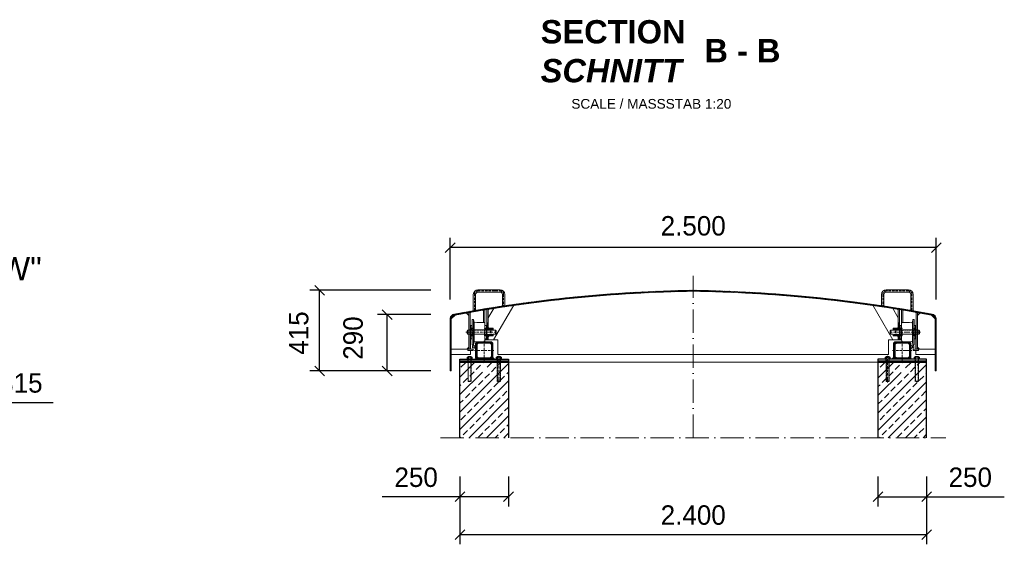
# Model space of a CAD drawing. Header units: millimetres. Extents: x -61498 to 746175, y -1322 to 24596.
# Tile 37 of 37: x 32504 to 37568, y 19890 to 22589. Entities that reach past the tile are written whole.
import ezdxf

# ---------------------------------------------------------------- set-up
doc = ezdxf.new("R2010")
doc.units = ezdxf.units.MM
doc.linetypes.add('ACAD_ISO10W100', pattern=[18, 12, -3, 0, -3])
doc.linetypes.add('JIS_02_1.0', pattern=[2, 1, -1])
doc.layers.add('Bemaßung', color=7, linetype='Continuous', lineweight=9)
doc.layers.add('Beschriftung', color=7, linetype='Continuous', lineweight=9)
doc.styles.add('LBB3.5M1000', font='isocp.shx', dxfattribs={"height": 3.5})
doc.dimstyles.new('DIN', dxfattribs={"dimtxt": 2.5, "dimasz": 2.5, "dimexe": 1.25, "dimexo": 0.625, "dimtad": 1, "dimtih": 1, "dimdec": 4, "dimdsep": 46, "dimlunit": 6, "dimtxsty": 'Standard', "dimcen": 2.5, "dimadec": 0, "dimazin": 0, "dimtfac": 1, "dimtdec": 4, "dimtmove": 0, "dimatfit": 3, "dimfxl": 0, "dimtvp": 1, "dimtolj": 1, "dimtzin": 0, "dimarcsym": 0})
pattern_1 = [(45, (-111786.9595, 57776.5488), (-2.24506403, 2.24506403), [])]
pattern_2 = [(45, (-122505.4404, 60157.364), (-2.24506403, 2.24506403), [])]
pattern_3 = [(45, (-111761.9595, 57776.5488), (-2.24506403, 2.24506403), [])]
pattern_4 = [(135, (-111761.9595, 57776.5488), (-2.24506403, -2.24506403), [])]
pattern_5 = [(45, (-111761.96, 57776.55), (-44.90128, 44.90128), []), (45, (-111717.06, 57776.55), (-44.90128, 44.90128), [31.75, -15.875])]

# ---------------------------------------------------------------- blocks, each defined once
blk = doc.blocks.new('_Oblique')
at = {"color": 0, "linetype": 'ByBlock', "lineweight": -2}
blk.add_line((-0.5, -0.5), (0.5, 0.5), dxfattribs=at)
blk = doc.blocks.new('*D170')
at = {"layer": 'Bemaßung', "color": 0, "lineweight": -2, "transparency": 16777216}
for p, q in [((32284.9, 20816.8), (32284.9, 20569.4)), ((31969.9, 20696.8), (31969.9, 20569.4)), ((31969.9, 20619.4), (32284.9, 20619.4)), ((32284.9, 20619.4), (32676.6, 20619.4))]:
    blk.add_line(p, q, dxfattribs=at)
at = {"layer": 'DEFPOINTS', "color": 0, "transparency": 16777216}
for p in [(32284.9, 20841.8), (31969.9, 20721.8), (31969.9, 20619.4)]:
    blk.add_point(p, dxfattribs=at)
at = {"layer": 'Bemaßung', "color": 0, "lineweight": -2, "transparency": 16777216, "xscale": 50, "yscale": 50, "zscale": 50, "rotation": 180}
blk.add_blockref('_Oblique', (31969.9, 20619.4), dxfattribs=at)
at = {"layer": 'Bemaßung', "color": 0, "lineweight": -2, "transparency": 16777216, "xscale": 50, "yscale": 50, "zscale": 50}
blk.add_blockref('_Oblique', (32284.9, 20619.4), dxfattribs=at)
at = {"layer": 'Bemaßung', "color": 0, "transparency": 16777216, "insert": (32509.9, 20719.4), "char_height": 100, "attachment_point": 5}
blk.add_mtext('\\A1;315', dxfattribs=at)
blk = doc.blocks.new('*D237')
at = {"layer": 'Bemaßung', "color": 0, "lineweight": -2, "transparency": 16777216}
for p, q in [((34767.9, 20237.8), (34767.9, 20084.1)), ((35017.9, 20237.8), (35017.9, 20084.1)), ((34767.9, 20134.1), (34367.9, 20134.1)), ((35017.9, 20134.1), (34767.9, 20134.1))]:
    blk.add_line(p, q, dxfattribs=at)
at = {"layer": 'DEFPOINTS', "color": 0, "transparency": 16777216}
for p in [(34767.9, 20437.8), (35017.9, 20437.8), (35017.9, 20134.1)]:
    blk.add_point(p, dxfattribs=at)
at = {"layer": 'Bemaßung', "color": 0, "lineweight": -2, "transparency": 16777216, "xscale": 50, "yscale": 50, "zscale": 50, "rotation": 180}
blk.add_blockref('_Oblique', (34767.9, 20134.1), dxfattribs=at)
at = {"layer": 'Bemaßung', "color": 0, "lineweight": -2, "transparency": 16777216, "xscale": 50, "yscale": 50, "zscale": 50}
blk.add_blockref('_Oblique', (35017.9, 20134.1), dxfattribs=at)
at = {"layer": 'Bemaßung', "color": 0, "transparency": 16777216, "insert": (34542.9, 20234.1), "char_height": 100, "attachment_point": 5}
blk.add_mtext('\\A1;250', dxfattribs=at)
blk = doc.blocks.new('*D238')
at = {"layer": 'Bemaßung', "color": 0, "lineweight": -2, "transparency": 16777216}
for p, q in [((36917.9, 20237.8), (36917.9, 20084.1)), ((37167.9, 20237.8), (37167.9, 20084.1)), ((36917.9, 20134.1), (37167.9, 20134.1)), ((37167.9, 20134.1), (37567.9, 20134.1))]:
    blk.add_line(p, q, dxfattribs=at)
at = {"layer": 'DEFPOINTS', "color": 0, "transparency": 16777216}
for p in [(36917.9, 20437.8), (37167.9, 20437.8), (37167.9, 20134.1)]:
    blk.add_point(p, dxfattribs=at)
at = {"layer": 'Bemaßung', "color": 0, "lineweight": -2, "transparency": 16777216, "xscale": 50, "yscale": 50, "zscale": 50, "rotation": 180}
blk.add_blockref('_Oblique', (36917.9, 20134.1), dxfattribs=at)
at = {"layer": 'Bemaßung', "color": 0, "lineweight": -2, "transparency": 16777216, "xscale": 50, "yscale": 50, "zscale": 50}
blk.add_blockref('_Oblique', (37167.9, 20134.1), dxfattribs=at)
at = {"layer": 'Bemaßung', "color": 0, "transparency": 16777216, "insert": (37392.9, 20234.1), "char_height": 100, "attachment_point": 5}
blk.add_mtext('\\A1;250', dxfattribs=at)
blk = doc.blocks.new('*D239')
at = {"layer": 'Bemaßung', "color": 0, "lineweight": -2, "transparency": 16777216}
for p, q in [((34767.9, 20237.8), (34767.9, 19889.6)), ((37167.9, 20237.8), (37167.9, 19889.6)), ((34767.9, 19939.6), (37167.9, 19939.6))]:
    blk.add_line(p, q, dxfattribs=at)
at = {"layer": 'DEFPOINTS', "color": 0, "transparency": 16777216}
for p in [(34767.9, 20437.8), (37167.9, 20437.8), (37167.9, 19939.6)]:
    blk.add_point(p, dxfattribs=at)
at = {"layer": 'Bemaßung', "color": 0, "lineweight": -2, "transparency": 16777216, "xscale": 50, "yscale": 50, "zscale": 50, "rotation": 180}
blk.add_blockref('_Oblique', (34767.9, 19939.6), dxfattribs=at)
at = {"layer": 'Bemaßung', "color": 0, "lineweight": -2, "transparency": 16777216, "xscale": 50, "yscale": 50, "zscale": 50}
blk.add_blockref('_Oblique', (37167.9, 19939.6), dxfattribs=at)
at = {"layer": 'Bemaßung', "color": 0, "transparency": 16777216, "insert": (35967.9, 20039.6), "char_height": 100, "attachment_point": 5}
blk.add_mtext('\\A1;2.400', dxfattribs=at)
blk = doc.blocks.new('*D241')
at = {"layer": 'Bemaßung', "color": 0, "lineweight": -2, "transparency": 16777216}
for p, q in [((34717.9, 21149.1), (34717.9, 21466.2)), ((37217.9, 21149.1), (37217.9, 21466.2)), ((37217.9, 21416.2), (34717.9, 21416.2))]:
    blk.add_line(p, q, dxfattribs=at)
at = {"layer": 'DEFPOINTS', "color": 0, "transparency": 16777216}
for p in [(34717.9, 21416.2), (34717.9, 21049.1), (37217.9, 21049.1)]:
    blk.add_point(p, dxfattribs=at)
at = {"layer": 'Bemaßung', "color": 0, "lineweight": -2, "transparency": 16777216, "xscale": 50, "yscale": 50, "zscale": 50, "rotation": 180}
blk.add_blockref('_Oblique', (34717.9, 21416.2), dxfattribs=at)
at = {"layer": 'Bemaßung', "color": 0, "lineweight": -2, "transparency": 16777216, "xscale": 50, "yscale": 50, "zscale": 50}
blk.add_blockref('_Oblique', (37217.9, 21416.2), dxfattribs=at)
at = {"layer": 'Bemaßung', "color": 0, "transparency": 16777216, "insert": (35967.9, 21527.8), "char_height": 100, "attachment_point": 5}
blk.add_mtext('\\A1;2.500', dxfattribs=at)
blk = doc.blocks.new('*D242')
at = {"layer": 'Bemaßung', "color": 0, "lineweight": -2, "transparency": 16777216}
for p, q in [((34617.9, 21071.8), (34343.9, 21071.8)), ((34393.9, 20781.8), (34393.9, 21071.8)), ((34617.9, 20781.8), (34343.9, 20781.8))]:
    blk.add_line(p, q, dxfattribs=at)
at = {"layer": 'DEFPOINTS', "color": 0, "transparency": 16777216}
for p in [(34393.9, 21071.8), (34717.9, 21071.8), (34717.9, 20781.8)]:
    blk.add_point(p, dxfattribs=at)
at = {"layer": 'Bemaßung', "color": 0, "lineweight": -2, "transparency": 16777216, "xscale": 50, "yscale": 50, "zscale": 50}
for p, rotation in [((34393.9, 21071.8), 90), ((34393.9, 20781.8), 270)]:
    blk.add_blockref('_Oblique', p, dxfattribs=dict(at, rotation=rotation))
at = {"layer": 'Bemaßung', "color": 0, "transparency": 16777216, "insert": (34218.9, 20950.8), "char_height": 100, "attachment_point": 5, "rotation": 90}
blk.add_mtext('\\A1;290', dxfattribs=at)
blk = doc.blocks.new('*D240')
at = {"layer": 'Bemaßung', "color": 0, "lineweight": -2, "transparency": 16777216}
for p, q in [((34617.9, 21196.8), (33996.5, 21196.8)), ((34046.5, 20781.8), (34046.5, 21196.8)), ((34617.9, 20781.8), (33996.5, 20781.8))]:
    blk.add_line(p, q, dxfattribs=at)
at = {"layer": 'DEFPOINTS', "color": 0, "transparency": 16777216}
for p in [(34046.5, 21196.8), (35967.9, 21196.8), (35967.9, 20781.8)]:
    blk.add_point(p, dxfattribs=at)
at = {"layer": 'Bemaßung', "color": 0, "lineweight": -2, "transparency": 16777216, "xscale": 50, "yscale": 50, "zscale": 50}
for p, rotation in [((34046.5, 21196.8), 90), ((34046.5, 20781.8), 270)]:
    blk.add_blockref('_Oblique', p, dxfattribs=dict(at, rotation=rotation))
at = {"layer": 'Bemaßung', "color": 0, "transparency": 16777216, "insert": (33939, 20976.8), "char_height": 100, "attachment_point": 5, "rotation": 90}
blk.add_mtext('\\A1;415', dxfattribs=at)

msp = doc.modelspace()

# ---------------------------------------------------------------- hatches: boundary and pattern name
at = {"lineweight": 5}
h = msp.add_hatch(dxfattribs=at)
h.set_pattern_fill('ANSI31', color=0)
h.set_pattern_definition(pattern_1)
edge = h.paths.add_edge_path()
edge.add_arc((34742.93828, 21049.14638), 20, 95.71059313, 180, ccw=False)
edge.add_arc((36081.90022, 13857.31753), 7335.33885, 90.890183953, 100.53330826, ccw=False)
edge.add_line((35967.93828, 21191.77107), (35967.93828, 21196.77107))
edge.add_arc((36081.46713, 13862.67015), 7334.97955, 90.886844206, 100.534342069)
edge.add_arc((34742.93828, 21049.14638), 25, 95.71059314, 180)
edge.add_line((34717.93828, 21049.14638), (34717.93828, 20781.77107))
edge.add_line((34717.93828, 20781.77107), (34722.93828, 20781.77107))
edge.add_line((34722.93828, 20781.77107), (34722.93828, 21049.14638))
h = msp.add_hatch(dxfattribs=at)
h.set_pattern_fill('ANSI31', color=0)
h.set_pattern_definition(pattern_1)
edge = h.paths.add_edge_path()
edge.add_arc((37192.93828, 21049.14638), 20, 360, 444.28940687)
edge.add_arc((35853.97633, 13857.31753), 7335.33885, 79.46669174, 89.109816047)
edge.add_line((35967.93828, 21191.77107), (35967.93828, 21196.77107))
edge.add_arc((35854.40942, 13862.67015), 7334.97955, 79.465657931, 89.113155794, ccw=False)
edge.add_arc((37192.93828, 21049.14638), 25, 0, 84.28940686, ccw=False)
edge.add_line((37217.93828, 21049.14638), (37217.93828, 20781.77107))
edge.add_line((37217.93828, 20781.77107), (37212.93828, 20781.77107))
edge.add_line((37212.93828, 20781.77107), (37212.93828, 21049.14638))
h = msp.add_hatch(color=0, dxfattribs=at)
h.dxf.hatch_style = 1
h.paths.add_polyline_path([(34809.93828, 21082.45241), (34813.93828, 21083.22101), (34813.93828, 21079.22101)])
h = msp.add_hatch(color=0, dxfattribs=at)
h.dxf.hatch_style = 1
h.paths.add_polyline_path([(34824.93828, 21085.31702), (34820.93828, 21084.55783), (34820.93828, 21080.55783)])
h = msp.add_hatch(color=0, dxfattribs=at)
h.dxf.hatch_style = 1
h.paths.add_polyline_path([(34885.43828, 21095.85264), (34889.43828, 21096.55689), (34889.43828, 21092.55689)])
h = msp.add_hatch(color=0, dxfattribs=at)
h.dxf.hatch_style = 1
h.paths.add_polyline_path([(34900.43828, 21098.47608), (34896.43828, 21097.78116), (34896.43828, 21093.8937)])
h = msp.add_hatch(color=0, dxfattribs=at)
h.dxf.hatch_style = 1
h.paths.add_polyline_path([(34902.93828, 21098.90869), (34906.93828, 21099.5981), (34906.93828, 21095.5981)])
h = msp.add_hatch(color=0, dxfattribs=at)
h.dxf.hatch_style = 1
h.paths.add_polyline_path([(34917.93828, 21101.47652), (34913.93828, 21100.79642), (34913.93828, 21096.93491)])
h = msp.add_hatch(color=0, dxfattribs=at)
h.dxf.hatch_style = 1
h.paths.add_polyline_path([(37017.93828, 21101.47652), (37021.93828, 21100.79642), (37021.93828, 21096.93491)])
h = msp.add_hatch(color=0, dxfattribs=at)
h.dxf.hatch_style = 1
h.paths.add_polyline_path([(37032.93828, 21098.90869), (37028.93828, 21099.5981), (37028.93828, 21095.5981)])
h = msp.add_hatch(color=0, dxfattribs=at)
h.dxf.hatch_style = 1
h.paths.add_polyline_path([(37035.43828, 21098.47608), (37039.43828, 21097.78116), (37039.43828, 21093.8937)])
h = msp.add_hatch(color=0, dxfattribs=at)
h.dxf.hatch_style = 1
h.paths.add_polyline_path([(37050.43828, 21095.85264), (37046.43828, 21096.55689), (37046.43828, 21092.55689)])
h = msp.add_hatch(color=0, dxfattribs=at)
h.dxf.hatch_style = 1
h.paths.add_polyline_path([(37110.93828, 21085.31702), (37114.93828, 21084.55783), (37114.93828, 21080.55783)])
h = msp.add_hatch(color=0, dxfattribs=at)
h.dxf.hatch_style = 1
h.paths.add_polyline_path([(37125.93828, 21082.45241), (37121.93828, 21083.22101), (37121.93828, 21079.22101)])
h = msp.add_hatch(dxfattribs=at)
h.set_pattern_fill('ANSI31', color=0)
h.set_pattern_definition(pattern_3)
h.paths.add_polyline_path([(34913.93828, 21001.76796), (34913.93828, 21030.15859), (34913.45211, 21030.23957), (34911.82788, 21030.23957), (34911.01577, 21030.23957), (34909.66225, 21031.86338), (34907.2259, 21031.59277), (34906.93828, 21031.59277), (34906.93828, 20992.76796), (34913.93828, 20992.76796)])
h.paths.add_polyline_path([(34913.93828, 20970.76796), (34906.93828, 20970.76796), (34906.93828, 20941.77107), (34913.93828, 20941.77107)])
h = msp.add_hatch(dxfattribs=at)
h.set_pattern_fill('ANSI31', color=0)
h.set_pattern_definition(pattern_3)
h.paths.add_polyline_path([(37021.93828, 21001.76796), (37021.93828, 21030.15859), (37022.42444, 21030.23957), (37024.04867, 21030.23957), (37024.86078, 21030.23957), (37026.2143, 21031.86338), (37028.65065, 21031.59277), (37028.93828, 21031.59277), (37028.93828, 20992.76796), (37021.93828, 20992.76796)])
h.paths.add_polyline_path([(37021.93828, 20970.76796), (37028.93828, 20970.76796), (37028.93828, 20941.77107), (37021.93828, 20941.77107)])
h = msp.add_hatch(color=0, dxfattribs=at)
h.dxf.hatch_style = 1
h.paths.add_polyline_path([(34917.93828, 21001.76796), (34913.93828, 21001.76796), (34913.93828, 21005.76796)])
h = msp.add_hatch(dxfattribs=at)
h.set_pattern_fill('ANSI31', color=0, angle=90)
h.set_pattern_definition(pattern_4)
h.paths.add_polyline_path([(34938.93828, 21001.76796), (34913.93828, 21001.76796), (34913.93828, 20992.76796), (34938.93828, 20992.76796)])
h.paths.add_polyline_path([(34938.93828, 20970.76796), (34913.93828, 20970.76796), (34913.93828, 20961.76796), (34938.93828, 20961.76796)])
h = msp.add_hatch(dxfattribs=at)
h.set_pattern_fill('ANSI31', color=0, angle=90)
h.set_pattern_definition(pattern_4)
h.paths.add_polyline_path([(36996.93828, 21001.76796), (37021.93828, 21001.76796), (37021.93828, 20992.76796), (36996.93828, 20992.76796)])
h.paths.add_polyline_path([(36996.93828, 20970.76796), (37021.93828, 20970.76796), (37021.93828, 20961.76796), (36996.93828, 20961.76796)])
h = msp.add_hatch(color=0, dxfattribs=at)
h.dxf.hatch_style = 1
h.paths.add_polyline_path([(37017.93828, 21001.76796), (37021.93828, 21001.76796), (37021.93828, 21005.76796)])
h = msp.add_hatch(dxfattribs=at)
h.set_pattern_fill('ANSI31', color=0)
h.set_pattern_definition(pattern_2)
edge = h.paths.add_edge_path()
edge.add_line((34859.93828, 20931.77107), (34925.93828, 20931.77107))
edge.add_arc((34925.93828, 20919.77107), 12, 0, 90, ccw=False)
edge.add_line((34937.93828, 20919.77107), (34937.93828, 20853.77107))
edge.add_arc((34925.93828, 20853.77107), 12, -90, 0, ccw=False)
edge.add_line((34925.93828, 20841.77107), (34859.93828, 20841.77107))
edge.add_arc((34859.93828, 20853.77107), 12, 180, 270, ccw=False)
edge.add_line((34847.93828, 20853.77107), (34847.93828, 20919.77107))
edge.add_arc((34859.93828, 20919.77107), 12, 90, 180, ccw=False)
edge = h.paths.add_edge_path(flags=16)
edge.add_arc((34863.93828, 20857.77107), 8, 180, 270, ccw=False)
edge.add_line((34855.93828, 20857.77107), (34855.93828, 20915.77107))
edge.add_arc((34863.93828, 20915.77107), 8, 90, 180, ccw=False)
edge.add_line((34863.93828, 20923.77107), (34921.93828, 20923.77107))
edge.add_arc((34921.93828, 20915.77107), 8, 0, 90, ccw=False)
edge.add_line((34929.93828, 20915.77107), (34929.93828, 20857.77107))
edge.add_arc((34921.93828, 20857.77107), 8, -90, 0, ccw=False)
edge.add_line((34921.93828, 20849.77107), (34863.93828, 20849.77107))
h = msp.add_hatch(color=0, dxfattribs=at)
h.dxf.hatch_style = 1
h.paths.add_polyline_path([(34917.93828, 20961.76796), (34913.93828, 20961.76796), (34913.93828, 20957.76796)])
h = msp.add_hatch(dxfattribs=at)
h.set_pattern_fill('ANSI31', color=0)
h.set_pattern_definition(pattern_2)
edge = h.paths.add_edge_path()
edge.add_line((37075.93828, 20931.77107), (37009.93828, 20931.77107))
edge.add_arc((37009.93828, 20919.77107), 12, 90, 180)
edge.add_line((36997.93828, 20919.77107), (36997.93828, 20853.77107))
edge.add_arc((37009.93828, 20853.77107), 12, 180, 270)
edge.add_line((37009.93828, 20841.77107), (37075.93828, 20841.77107))
edge.add_arc((37075.93828, 20853.77107), 12, 270, 360)
edge.add_line((37087.93828, 20853.77107), (37087.93828, 20919.77107))
edge.add_arc((37075.93828, 20919.77107), 12, 0, 90)
edge = h.paths.add_edge_path(flags=16)
edge.add_arc((37071.93828, 20857.77107), 8, 270, 360)
edge.add_line((37079.93828, 20857.77107), (37079.93828, 20915.77107))
edge.add_arc((37071.93828, 20915.77107), 8, 0, 90)
edge.add_line((37071.93828, 20923.77107), (37013.93828, 20923.77107))
edge.add_arc((37013.93828, 20915.77107), 8, 90, 180)
edge.add_line((37005.93828, 20915.77107), (37005.93828, 20857.77107))
edge.add_arc((37013.93828, 20857.77107), 8, 180, 270)
edge.add_line((37013.93828, 20849.77107), (37071.93828, 20849.77107))
h = msp.add_hatch(color=0, dxfattribs=at)
h.dxf.hatch_style = 1
h.paths.add_polyline_path([(37017.93828, 20961.76796), (37021.93828, 20961.76796), (37021.93828, 20957.76796)])
h = msp.add_hatch(color=0, dxfattribs=at)
h.dxf.hatch_style = 1
h.paths.add_polyline_path([(34809.93828, 20893.49475), (34813.93828, 20893.49475), (34813.93828, 20897.49475)])
h = msp.add_hatch(color=0, dxfattribs=at)
h.dxf.hatch_style = 1
h.paths.add_polyline_path([(34824.93828, 20893.49475), (34820.93828, 20893.49475), (34820.93828, 20897.49475)])
h = msp.add_hatch(color=0, dxfattribs=at)
h.dxf.hatch_style = 1
h.paths.add_polyline_path([(34843.93828, 20910.13135), (34847.93828, 20910.13135), (34847.93828, 20914.13135)])
h = msp.add_hatch(color=0, dxfattribs=at)
h.dxf.hatch_style = 1
h.paths.add_polyline_path([(34843.93828, 20900.13135), (34847.93828, 20900.13135), (34847.93828, 20896.13135)])
h = msp.add_hatch(color=0, dxfattribs=at)
h.dxf.hatch_style = 1
h.paths.add_polyline_path([(37091.93828, 20910.13135), (37087.93828, 20910.13135), (37087.93828, 20914.13135)])
h = msp.add_hatch(color=0, dxfattribs=at)
h.dxf.hatch_style = 1
h.paths.add_polyline_path([(37091.93828, 20900.13135), (37087.93828, 20900.13135), (37087.93828, 20896.13135)])
h = msp.add_hatch(color=0, dxfattribs=at)
h.dxf.hatch_style = 1
h.paths.add_polyline_path([(37110.93828, 20893.49475), (37114.93828, 20893.49475), (37114.93828, 20897.49475)])
h = msp.add_hatch(color=0, dxfattribs=at)
h.dxf.hatch_style = 1
h.paths.add_polyline_path([(37125.93828, 20893.49475), (37121.93828, 20893.49475), (37121.93828, 20897.49475)])
h = msp.add_hatch(dxfattribs=at)
h.set_pattern_fill('ANSI33', color=256, scale=10)
h.set_pattern_definition(pattern_5)
edge = h.paths.add_edge_path(flags=16)
edge.add_arc((34892.93828, 20791.26367), 18.3318, 0, 360)
h.paths.add_polyline_path([(34767.93828, 20437.77483), (35017.93828, 20437.77483), (35017.93828, 20826.77107), (34767.93828, 20826.77107)])
h = msp.add_hatch(color=0)
h.dxf.hatch_style = 1
h.paths.add_polyline_path([(34937.51631, 20850.61686), (34946.36211, 20841.77107), (34925.93828, 20841.77107, 0.338290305)])
h.paths.add_polyline_path([(34848.36024, 20850.61686, 0.338290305), (34859.93828, 20841.77107), (34839.51445, 20841.77107)])
h = msp.add_hatch(dxfattribs=at)
h.set_pattern_fill('ANSI33', color=256, scale=10)
h.set_pattern_definition(pattern_5)
edge = h.paths.add_edge_path(flags=16)
edge.add_arc((37042.93828, 20791.26367), 18.3318, 180, 540, ccw=False)
h.paths.add_polyline_path([(37167.93828, 20437.77483), (36917.93828, 20437.77483), (36917.93828, 20826.77107), (37167.93828, 20826.77107)])
h = msp.add_hatch(color=0)
h.dxf.hatch_style = 1
h.paths.add_polyline_path([(36998.36024, 20850.61686), (36989.51445, 20841.77107), (37009.93828, 20841.77107, -0.338290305)])
h.paths.add_polyline_path([(37087.51631, 20850.61686, -0.338290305), (37075.93828, 20841.77107), (37096.36211, 20841.77107)])

# ---------------------------------------------------------------- linework, layer by layer
at = {"linetype": 'ACAD_ISO10W100', "lineweight": 9, "ltscale": 10}
for p, q in [((35967.93828, 20437.77483), (35967.93828, 21271.77107)), ((34667.93828, 20437.77483), (37267.93828, 20437.77483))]:
    msp.add_line(p, q, dxfattribs=at)
at = {"lineweight": 9}
for p, q in [((34836.93828, 21092.51736), (34836.93828, 21175.60184)), ((34848.93828, 21094.67868), (34848.93828, 21175.60184)), ((34860.93828, 21199.60184), (34974.93828, 21199.60184)), ((34860.93828, 21187.60184), (34974.93828, 21187.60184)), ((34986.93828, 21175.60184), (34986.93828, 21117.34551)), ((34998.93828, 21175.60184), (34998.93828, 21119.12728)), ((36936.93828, 21175.60184), (36936.93828, 21119.12728)), ((36948.93828, 21175.60184), (36948.93828, 21117.34551)), ((37074.93828, 21199.60184), (36960.93828, 21199.60184)), ((37074.93828, 21187.60184), (36960.93828, 21187.60184)), ((37086.93828, 21094.67868), (37086.93828, 21175.60184)), ((37098.93828, 21092.51736), (37098.93828, 21175.60184)), ((35044.69223, 21120.5961), (34941.44755, 20941.77107)), ((36891.18432, 21120.5961), (36994.429, 20941.77107)), ((34799.91815, 21080.58695), (34813.93828, 21066.56682)), ((34813.93828, 20893.49475), (34813.93828, 21083.22101)), ((34820.93828, 20893.49475), (34820.93828, 21084.52045)), ((34889.43828, 21030.69843), (34889.43828, 21096.68648)), ((34896.43828, 21027.57781), (34896.43828, 21097.87369)), ((34906.93828, 21099.63509), (34906.93828, 20941.77107)), ((34913.93828, 21054.1236), (34943.66582, 21105.61322)), ((34913.93828, 20992.76796), (34913.93828, 21100.79642)), ((37021.93828, 21054.1236), (36992.21073, 21105.61322)), ((37021.93828, 20992.76796), (37021.93828, 21100.79642)), ((37028.93828, 21099.63509), (37028.93828, 20941.77107)), ((37039.43828, 21027.57781), (37039.43828, 21097.87369)), ((37046.43828, 21030.69843), (37046.43828, 21096.68648)), ((37114.93828, 20893.49475), (37114.93828, 21084.52045)), ((37121.93828, 20893.49475), (37121.93828, 21083.22101)), ((37135.9584, 21080.58695), (37121.93828, 21066.56682)), ((34840.95848, 21031.66756), (34837.93828, 21046.76796)), ((34840.93828, 20931.76796), (34840.93828, 21031.76786)), ((34896.93828, 21025.40256), (34896.93828, 20938.13336)), ((37038.93828, 21025.40256), (37038.93828, 20938.13336)), ((37094.91808, 21031.66756), (37097.93828, 21046.76796)), ((37094.93828, 20931.76796), (37094.93828, 21031.76786)), ((34804.43828, 20988.76796), (34807.43828, 20991.76796)), ((34804.43828, 20988.76796), (34804.43828, 20974.76796)), ((34804.43828, 20974.76796), (34807.43828, 20971.76796)), ((34807.43828, 20991.76796), (34813.93828, 20991.76796)), ((34807.43828, 20991.76796), (34807.43828, 20971.76796)), ((34807.43828, 20971.76796), (34813.93828, 20971.76796)), ((34823.93828, 20991.76796), (34820.93828, 20991.76796)), ((34823.93828, 20971.76796), (34820.93828, 20971.76796)), ((34903.93828, 20991.76796), (34906.93828, 20991.76796)), ((34903.93828, 20971.76796), (34906.93828, 20971.76796)), ((34906.93828, 20992.76796), (34938.93828, 20992.76796)), ((34906.93828, 20991.76796), (34938.93828, 20991.76796)), ((34913.93828, 20941.77107), (34913.93828, 20970.76796)), ((34951.43828, 20991.76796), (34938.93828, 20991.76796)), ((34951.43828, 20971.76796), (34938.93828, 20971.76796)), ((34951.43828, 20991.76796), (34951.43828, 20971.76796)), ((34951.43828, 20991.76796), (34954.43828, 20988.76796)), ((34951.43828, 20971.76796), (34954.43828, 20974.76796)), ((34954.43828, 20988.76796), (34954.43828, 20974.76796)), ((36984.43828, 20991.76796), (36981.43828, 20988.76796)), ((36981.43828, 20988.76796), (36981.43828, 20974.76796)), ((36984.43828, 20971.76796), (36981.43828, 20974.76796)), ((36984.43828, 20991.76796), (36984.43828, 20971.76796)), ((36984.43828, 20991.76796), (36996.93828, 20991.76796)), ((36984.43828, 20971.76796), (36996.93828, 20971.76796)), ((37028.93828, 20992.76796), (36996.93828, 20992.76796)), ((37028.93828, 20991.76796), (36996.93828, 20991.76796)), ((37021.93828, 20941.77107), (37021.93828, 20970.76796)), ((37031.93828, 20991.76796), (37028.93828, 20991.76796)), ((37031.93828, 20971.76796), (37028.93828, 20971.76796)), ((37111.93828, 20991.76796), (37114.93828, 20991.76796)), ((37111.93828, 20971.76796), (37114.93828, 20971.76796)), ((37128.43828, 20991.76796), (37121.93828, 20991.76796)), ((37128.43828, 20971.76796), (37121.93828, 20971.76796)), ((37128.43828, 20991.76796), (37128.43828, 20971.76796)), ((37131.43828, 20988.76796), (37128.43828, 20991.76796)), ((37131.43828, 20974.76796), (37128.43828, 20971.76796)), ((37131.43828, 20988.76796), (37131.43828, 20974.76796)), ((34837.93828, 20916.76796), (34840.93828, 20931.76796)), ((34906.93828, 20941.77107), (34913.93828, 20941.77107)), ((34913.93828, 20941.77107), (34941.44755, 20941.77107)), ((37021.93828, 20941.77107), (36994.429, 20941.77107)), ((37028.93828, 20941.77107), (37021.93828, 20941.77107)), ((37097.93828, 20916.76796), (37094.93828, 20931.76796)), ((34803.93828, 20893.49475), (34722.93828, 20893.49475)), ((34803.93828, 20893.49475), (34813.93828, 20903.49475)), ((34820.93828, 20893.49475), (34813.93828, 20893.49475)), ((34840.93828, 20910.13135), (34840.93828, 20900.13135)), ((37094.93828, 20910.13135), (37094.93828, 20900.13135)), ((37114.93828, 20893.49475), (37121.93828, 20893.49475)), ((37131.93828, 20893.49475), (37121.93828, 20903.49475)), ((37131.93828, 20893.49475), (37212.93828, 20893.49475)), ((34967.93828, 20826.77107), (35967.93828, 20826.77107)), ((36967.93828, 20826.77107), (35967.93828, 20826.77107))]:
    msp.add_line(p, q, dxfattribs=at)
at = {"linetype": 'ACAD_ISO10W100', "lineweight": 5}
for p, q in [((34860.93828, 21193.60184), (34974.93828, 21193.60184)), ((34992.93828, 21175.60184), (34992.93828, 21118.24016)), ((36942.93828, 21175.60184), (36942.93828, 21118.24016)), ((37074.93828, 21193.60184), (36960.93828, 21193.60184)), ((34799.10106, 20981.76796), (34959.22069, 20981.76796)), ((34926.43828, 20975.76796), (34926.43828, 20987.76796)), ((37136.77549, 20981.76796), (36976.65586, 20981.76796)), ((37009.43828, 20975.76796), (37009.43828, 20987.76796)), ((34892.93828, 20936.77107), (34892.93828, 20836.77107)), ((37042.93828, 20936.77107), (37042.93828, 20836.77107)), ((34942.93828, 20886.77107), (34842.93828, 20886.77107)), ((36992.93828, 20886.77107), (37092.93828, 20886.77107)), ((34967.93828, 20721.77107), (34967.93828, 20859.83207)), ((36967.93828, 20721.77107), (36967.93828, 20859.83207))]:
    msp.add_line(p, q, dxfattribs=at)
at = {"linetype": 'JIS_02_1.0', "lineweight": 5, "ltscale": 2}
for p, q in [((34813.93828, 20992.76796), (34820.93828, 20992.76796)), ((34813.93828, 20991.76796), (34820.93828, 20991.76796)), ((34813.93828, 20971.76796), (34820.93828, 20971.76796)), ((34813.93828, 20970.76796), (34820.93828, 20970.76796)), ((34823.93828, 20991.76796), (34903.93828, 20991.76796)), ((34823.93828, 20971.76796), (34903.93828, 20971.76796)), ((34833.93828, 20992.76796), (34893.93828, 20992.76796)), ((34833.93828, 20970.76796), (34893.93828, 20970.76796)), ((37111.93828, 20991.76796), (37031.93828, 20991.76796)), ((37111.93828, 20971.76796), (37031.93828, 20971.76796)), ((37101.93828, 20992.76796), (37041.93828, 20992.76796)), ((37101.93828, 20970.76796), (37041.93828, 20970.76796)), ((37121.93828, 20992.76796), (37114.93828, 20992.76796)), ((37121.93828, 20991.76796), (37114.93828, 20991.76796)), ((37121.93828, 20971.76796), (37114.93828, 20971.76796)), ((37121.93828, 20970.76796), (37114.93828, 20970.76796)), ((34809.43828, 20826.77107), (34809.43828, 20844.77107)), ((34809.93828, 20728.27107), (34809.93828, 20855.27107)), ((34811.16328, 20727.83601), (34811.16328, 20852.77107)), ((34824.71328, 20727.83601), (34824.71328, 20852.77107)), ((34825.93828, 20728.27107), (34825.93828, 20855.27107)), ((34826.43828, 20826.77107), (34826.43828, 20844.77107)), ((34959.43828, 20826.77107), (34959.43828, 20844.77107)), ((34959.93828, 20728.27107), (34959.93828, 20855.27107)), ((34961.16328, 20727.83601), (34961.16328, 20852.77107)), ((34974.71328, 20727.83601), (34974.71328, 20852.77107)), ((34975.93828, 20728.27107), (34975.93828, 20855.27107)), ((34976.43828, 20826.77107), (34976.43828, 20844.77107)), ((36959.43828, 20826.77107), (36959.43828, 20844.77107)), ((36959.93828, 20728.27107), (36959.93828, 20855.27107)), ((36961.16328, 20727.83601), (36961.16328, 20852.77107)), ((36974.71328, 20727.83601), (36974.71328, 20852.77107)), ((36975.93828, 20728.27107), (36975.93828, 20855.27107)), ((36976.43828, 20826.77107), (36976.43828, 20844.77107)), ((37109.43828, 20826.77107), (37109.43828, 20844.77107)), ((37109.93828, 20728.27107), (37109.93828, 20855.27107)), ((37111.16328, 20727.83601), (37111.16328, 20852.77107)), ((37124.71328, 20727.83601), (37124.71328, 20852.77107)), ((37125.93828, 20728.27107), (37125.93828, 20855.27107)), ((37126.43828, 20826.77107), (37126.43828, 20844.77107)), ((34809.93828, 20728.27107), (34825.93828, 20728.27107)), ((34975.93828, 20728.27107), (34959.93828, 20728.27107)), ((36959.93828, 20728.27107), (36975.93828, 20728.27107)), ((37125.93828, 20728.27107), (37109.93828, 20728.27107))]:
    msp.add_line(p, q, dxfattribs=at)
at = {"lineweight": 5}
for p, q in [((34823.93828, 21001.76796), (34833.93828, 20991.76796)), ((34833.93828, 21001.76796), (34823.93828, 20991.76796)), ((34823.93828, 20961.76796), (34833.93828, 20971.76796)), ((34823.93828, 20971.76796), (34833.93828, 20961.76796)), ((34903.93828, 21001.76796), (34893.93828, 20991.76796)), ((34893.93828, 21001.76796), (34903.93828, 20991.76796)), ((34903.93828, 20971.76796), (34893.93828, 20961.76796)), ((34893.93828, 20971.76796), (34903.93828, 20961.76796)), ((37031.93828, 21001.76796), (37041.93828, 20991.76796)), ((37041.93828, 21001.76796), (37031.93828, 20991.76796)), ((37031.93828, 20971.76796), (37041.93828, 20961.76796)), ((37041.93828, 20971.76796), (37031.93828, 20961.76796)), ((37111.93828, 21001.76796), (37101.93828, 20991.76796)), ((37101.93828, 21001.76796), (37111.93828, 20991.76796)), ((37111.93828, 20961.76796), (37101.93828, 20971.76796)), ((37111.93828, 20971.76796), (37101.93828, 20961.76796))]:
    msp.add_line(p, q, dxfattribs=at)
at = {"linetype": 'Continuous', "lineweight": 9}
for p, q in [((34802.93828, 20841.77107), (34802.93828, 20844.77107)), ((34802.93828, 20844.77107), (34832.93828, 20844.77107)), ((34804.53828, 20845.77107), (34804.53828, 20851.77107)), ((34808.00248, 20852.77107), (34827.87408, 20852.77107)), ((34809.93828, 20855.27107), (34825.93828, 20855.27107)), ((34809.93828, 20855.27107), (34809.93828, 20852.77107)), ((34811.16328, 20855.70617), (34811.16328, 20852.77107)), ((34811.46648, 20845.77107), (34811.46648, 20851.77107)), ((34824.41008, 20845.77107), (34824.41008, 20851.77107)), ((34824.71328, 20855.70617), (34824.71328, 20852.77107)), ((34825.93828, 20855.27107), (34825.93828, 20852.77107)), ((34831.33828, 20845.77107), (34831.33828, 20851.77107)), ((34832.93828, 20841.77107), (34832.93828, 20844.77107)), ((34982.93828, 20844.77107), (34952.93828, 20844.77107)), ((34952.93828, 20841.77107), (34952.93828, 20844.77107)), ((34954.53828, 20845.77107), (34954.53828, 20851.77107)), ((34977.87408, 20852.77107), (34958.00248, 20852.77107)), ((34975.93828, 20855.27107), (34959.93828, 20855.27107)), ((34959.93828, 20855.27107), (34959.93828, 20852.77107)), ((34961.16328, 20855.70617), (34961.16328, 20852.77107)), ((34961.46648, 20845.77107), (34961.46648, 20851.77107)), ((34974.41008, 20845.77107), (34974.41008, 20851.77107)), ((34974.71328, 20855.70617), (34974.71328, 20852.77107)), ((34975.93828, 20855.27107), (34975.93828, 20852.77107)), ((34981.33828, 20845.77107), (34981.33828, 20851.77107)), ((34982.93828, 20841.77107), (34982.93828, 20844.77107)), ((36952.93828, 20841.77107), (36952.93828, 20844.77107)), ((36952.93828, 20844.77107), (36982.93828, 20844.77107)), ((36954.53828, 20845.77107), (36954.53828, 20851.77107)), ((36958.00248, 20852.77107), (36977.87408, 20852.77107)), ((36959.93828, 20855.27107), (36975.93828, 20855.27107)), ((36959.93828, 20855.27107), (36959.93828, 20852.77107)), ((36961.16328, 20855.70617), (36961.16328, 20852.77107)), ((36961.46648, 20845.77107), (36961.46648, 20851.77107)), ((36974.41008, 20845.77107), (36974.41008, 20851.77107)), ((36974.71328, 20855.70617), (36974.71328, 20852.77107)), ((36975.93828, 20855.27107), (36975.93828, 20852.77107)), ((36981.33828, 20845.77107), (36981.33828, 20851.77107)), ((36982.93828, 20841.77107), (36982.93828, 20844.77107)), ((37132.93828, 20844.77107), (37102.93828, 20844.77107)), ((37102.93828, 20841.77107), (37102.93828, 20844.77107)), ((37104.53828, 20845.77107), (37104.53828, 20851.77107)), ((37127.87408, 20852.77107), (37108.00248, 20852.77107)), ((37125.93828, 20855.27107), (37109.93828, 20855.27107)), ((37109.93828, 20855.27107), (37109.93828, 20852.77107)), ((37111.16328, 20855.70617), (37111.16328, 20852.77107)), ((37111.46648, 20845.77107), (37111.46648, 20851.77107)), ((37124.41008, 20845.77107), (37124.41008, 20851.77107)), ((37124.71328, 20855.70617), (37124.71328, 20852.77107)), ((37125.93828, 20855.27107), (37125.93828, 20852.77107)), ((37131.33828, 20845.77107), (37131.33828, 20851.77107)), ((37132.93828, 20841.77107), (37132.93828, 20844.77107))]:
    msp.add_line(p, q, dxfattribs=at)
for p, q in [((34937.51631, 20850.61686), (34946.36211, 20841.77107)), ((36998.36024, 20850.61686), (36989.51445, 20841.77107))]:
    msp.add_line(p, q)
at = {"lineweight": 9}
for points in [[(35967.93828, 21196.77107, 0.0421200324), (34740.45068, 21074.02231, 0.3853135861), (34717.93828, 21049.14638), (34717.93828, 20781.77107), (34722.93828, 20781.77107), (34722.93828, 21049.14638, -0.3853135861), (34740.9482, 21069.04712, -0.0421009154), (35967.93828, 21191.77107, -0.0498756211)], [(35967.93828, 21191.77107, 0.0419862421), (34743.25858, 21069.46669), (34722.93828, 21049.14638), (34722.93828, 20866.77107), (34822.93828, 20866.77107), (34822.93828, 20886.49475)], [(35967.93828, 21196.77107, -0.0421200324), (37195.42587, 21074.02231, -0.3853135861), (37217.93828, 21049.14638), (37217.93828, 20781.77107), (37212.93828, 20781.77107), (37212.93828, 21049.14638, 0.3853135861), (37194.92835, 21069.04712, 0.0421009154), (35967.93828, 21191.77107, 0.0498756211)], [(35967.93828, 21191.77107, -0.0419862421), (37192.61797, 21069.46669), (37212.93828, 21049.14638), (37212.93828, 20866.77107), (37112.93828, 20866.77107), (37112.93828, 20886.49475)]]:
    msp.add_lwpolyline(points, format="xyb", dxfattribs=at)
at = {"linetype": 'ACAD_ISO10W100', "lineweight": 5}
for points in [[(34842.93828, 21093.60184), (34842.93828, 21175.60184)], [(37092.93828, 21093.60184), (37092.93828, 21175.60184)]]:
    msp.add_lwpolyline(points, dxfattribs=at)
at = {"lineweight": 5}
for points in [[(34809.93828, 21082.45241), (34813.93828, 21083.22101), (34813.93828, 21079.22101)], [(34824.93828, 21085.31702), (34820.93828, 21084.55783), (34820.93828, 21080.55783)], [(34885.43828, 21095.85264), (34889.43828, 21096.55689), (34889.43828, 21092.55689)], [(34900.43828, 21098.47608), (34896.43828, 21097.78116), (34896.43828, 21093.8937)], [(34902.93828, 21098.90869), (34906.93828, 21099.5981), (34906.93828, 21095.5981)], [(34917.93828, 21101.47652), (34913.93828, 21100.79642), (34913.93828, 21096.93491)], [(37017.93828, 21101.47652), (37021.93828, 21100.79642), (37021.93828, 21096.93491)], [(37032.93828, 21098.90869), (37028.93828, 21099.5981), (37028.93828, 21095.5981)], [(37035.43828, 21098.47608), (37039.43828, 21097.78116), (37039.43828, 21093.8937)], [(37050.43828, 21095.85264), (37046.43828, 21096.55689), (37046.43828, 21092.55689)], [(37110.93828, 21085.31702), (37114.93828, 21084.55783), (37114.93828, 21080.55783)], [(37125.93828, 21082.45241), (37121.93828, 21083.22101), (37121.93828, 21079.22101)], [(34917.93828, 21001.76796), (34913.93828, 21001.76796), (34913.93828, 21005.76796)], [(37017.93828, 21001.76796), (37021.93828, 21001.76796), (37021.93828, 21005.76796)], [(34917.93828, 20961.76796), (34913.93828, 20961.76796), (34913.93828, 20957.76796)], [(37017.93828, 20961.76796), (37021.93828, 20961.76796), (37021.93828, 20957.76796)], [(34809.93828, 20893.49475), (34813.93828, 20893.49475), (34813.93828, 20897.49475)], [(34824.93828, 20893.49475), (34820.93828, 20893.49475), (34820.93828, 20897.49475)], [(34843.93828, 20910.13135), (34847.93828, 20910.13135), (34847.93828, 20914.13135)], [(34843.93828, 20900.13135), (34847.93828, 20900.13135), (34847.93828, 20896.13135)], [(37091.93828, 20910.13135), (37087.93828, 20910.13135), (37087.93828, 20914.13135)], [(37091.93828, 20900.13135), (37087.93828, 20900.13135), (37087.93828, 20896.13135)], [(37110.93828, 20893.49475), (37114.93828, 20893.49475), (37114.93828, 20897.49475)], [(37125.93828, 20893.49475), (37121.93828, 20893.49475), (37121.93828, 20897.49475)]]:
    msp.add_lwpolyline(points, close=True, dxfattribs=at)
at = {"lineweight": 9}
for points in [[(34830.93828, 20916.76796), (34837.93828, 20916.76796), (34837.93828, 21046.76796), (34830.93828, 21046.76796)], [(37104.93828, 20916.76796), (37097.93828, 20916.76796), (37097.93828, 21046.76796), (37104.93828, 21046.76796)], [(34823.93828, 21015.76796), (34830.93828, 21015.76796), (34830.93828, 20947.76796), (34823.93828, 20947.76796)], [(34896.93828, 21015.76796), (34903.93828, 21015.76796), (34903.93828, 20947.76796), (34896.93828, 20947.76796)], [(37038.93828, 21015.76796), (37031.93828, 21015.76796), (37031.93828, 20947.76796), (37038.93828, 20947.76796)], [(37111.93828, 21015.76796), (37104.93828, 21015.76796), (37104.93828, 20947.76796), (37111.93828, 20947.76796)], [(34808.93828, 20886.49475), (34835.93828, 20886.49475), (34835.93828, 20893.49475), (34808.93828, 20893.49475)], [(34832.93828, 20900.13135), (34847.93828, 20900.13135), (34847.93828, 20910.13135), (34832.93828, 20910.13135)], [(37102.93828, 20900.13135), (37087.93828, 20900.13135), (37087.93828, 20910.13135), (37102.93828, 20910.13135)], [(37126.93828, 20886.49475), (37099.93828, 20886.49475), (37099.93828, 20893.49475), (37126.93828, 20893.49475)]]:
    msp.add_lwpolyline(points, close=True, dxfattribs=at)
at = {"linetype": 'JIS_02_1.0', "lineweight": 5, "ltscale": 2}
for points in [[(34833.93828, 21001.76796), (34823.93828, 21001.76796), (34823.93828, 20961.76796), (34833.93828, 20961.76796)], [(34893.93828, 21001.76796), (34903.93828, 21001.76796), (34903.93828, 20961.76796), (34893.93828, 20961.76796)], [(37041.93828, 21001.76796), (37031.93828, 21001.76796), (37031.93828, 20961.76796), (37041.93828, 20961.76796)], [(37101.93828, 21001.76796), (37111.93828, 21001.76796), (37111.93828, 20961.76796), (37101.93828, 20961.76796)]]:
    msp.add_lwpolyline(points, close=True, dxfattribs=at)
at = {"lineweight": 9}
for points in [[(34938.93828, 20991.76796), (34938.93828, 21001.76796), (34913.93828, 21001.76796), (34913.93828, 20992.76796)], [(34913.93828, 20970.76796), (34913.93828, 20961.76796), (34938.93828, 20961.76796), (34938.93828, 20971.76796)], [(36996.93828, 20991.76796), (36996.93828, 21001.76796), (37021.93828, 21001.76796), (37021.93828, 20992.76796)], [(37021.93828, 20970.76796), (37021.93828, 20961.76796), (36996.93828, 20961.76796), (36996.93828, 20971.76796)], [(34822.93828, 20893.49475), (34822.93828, 20946.77107), (34830.93828, 20946.77107)], [(34896.93828, 20946.77107), (34906.93828, 20946.77107)], [(34896.93828, 20941.77107), (34962.93828, 20941.77107), (34962.93828, 20866.77107), (35967.93828, 20866.77107)], [(37038.93828, 20941.77107), (36972.93828, 20941.77107), (36972.93828, 20866.77107), (35967.93828, 20866.77107)], [(37038.93828, 20946.77107), (37028.93828, 20946.77107)], [(37112.93828, 20893.49475), (37112.93828, 20946.77107), (37104.93828, 20946.77107)]]:
    msp.add_lwpolyline(points, dxfattribs=at)
for points in [[(34859.93828, 20931.77107), (34925.93828, 20931.77107, -0.4142135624), (34937.93828, 20919.77107), (34937.93828, 20853.77107, -0.4142135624), (34925.93828, 20841.77107), (34859.93828, 20841.77107, -0.4142135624), (34847.93828, 20853.77107), (34847.93828, 20919.77107, -0.4142135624)], [(34863.93828, 20849.77107, -0.4142135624), (34855.93828, 20857.77107), (34855.93828, 20915.77107, -0.4142135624), (34863.93828, 20923.77107), (34921.93828, 20923.77107, -0.4142135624), (34929.93828, 20915.77107), (34929.93828, 20857.77107, -0.4142135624), (34921.93828, 20849.77107)], [(37075.93828, 20931.77107), (37009.93828, 20931.77107, 0.4142135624), (36997.93828, 20919.77107), (36997.93828, 20853.77107, 0.4142135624), (37009.93828, 20841.77107), (37075.93828, 20841.77107, 0.4142135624), (37087.93828, 20853.77107), (37087.93828, 20919.77107, 0.4142135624)], [(37071.93828, 20849.77107, 0.4142135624), (37079.93828, 20857.77107), (37079.93828, 20915.77107, 0.4142135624), (37071.93828, 20923.77107), (37013.93828, 20923.77107, 0.4142135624), (37005.93828, 20915.77107), (37005.93828, 20857.77107, 0.4142135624), (37013.93828, 20849.77107)]]:
    msp.add_lwpolyline(points, format="xyb", close=True, dxfattribs=at)
for points in [[(35017.93828, 20831.77107), (34767.93828, 20831.77107), (34767.93828, 20841.77107), (35017.93828, 20841.77107)], [(34767.93828, 20831.77107), (35017.93828, 20831.77107), (35017.93828, 20826.77107), (34767.93828, 20826.77107)], [(36917.93828, 20831.77107), (37167.93828, 20831.77107), (37167.93828, 20841.77107), (36917.93828, 20841.77107)], [(37167.93828, 20831.77107), (36917.93828, 20831.77107), (36917.93828, 20826.77107), (37167.93828, 20826.77107)]]:
    msp.add_lwpolyline(points, close=True)
for points in [[(34767.93828, 20437.77483), (34767.93828, 20826.77107), (35017.93828, 20826.77107), (35017.93828, 20437.77483)], [(37167.93828, 20437.77483), (37167.93828, 20826.77107), (36917.93828, 20826.77107), (36917.93828, 20437.77483)]]:
    msp.add_lwpolyline(points)
for centre in [(34926.43828, 20981.76796), (37009.43828, 20981.76796)]:
    msp.add_circle(centre, 3, dxfattribs=at)
for centre, radius, start, end in [((34860.93828, 21175.60184), 24, 90, 180), ((34860.93828, 21175.60184), 12, 90, 180), ((34974.93828, 21175.60184), 24, 0, 90), ((34974.93828, 21175.60184), 12, 0, 90), ((36960.93828, 21175.60184), 24, 90, 180), ((36960.93828, 21175.60184), 12, 90, 180), ((37074.93828, 21175.60184), 24, 0, 90), ((37074.93828, 21175.60184), 12, 0, 90), ((34842.91968, 21032.05977), 2, 191.30926944, 277.81785), ((34868.93828, 20834.76796), 197, 83.13420277, 97.50960278), ((34891.95649, 21025.40254), 4.98178, 0.00021389, 83.86924999), ((37043.92006, 21025.40254), 4.98178, 96.13075001, 179.99978611), ((37066.93828, 20834.76796), 197, 82.49039722, 96.86579723), ((37092.95687, 21032.05977), 2, 262.18215, 348.69073056), ((34842.91968, 20931.47615), 2, 82.18215, 168.69073056), ((34868.93828, 21128.76796), 197, 262.49039722, 276.86579723), ((34891.95649, 20938.13338), 4.98178, 276.13074722, 359.99978333), ((37043.92006, 20938.13338), 4.98178, 180.00021667, 263.86925278), ((37066.93828, 21128.76796), 197, 263.13420277, 277.50960278), ((37092.95687, 20931.47615), 2, 11.30926944, 97.81785)]:
    msp.add_arc(centre, radius, start, end, dxfattribs=at)
at = {"linetype": 'ACAD_ISO10W100', "lineweight": 5}
for centre, start, end in [((34860.93828, 21175.60184), 90, 180), ((34974.93828, 21175.60184), 0, 90), ((36960.93828, 21175.60184), 90, 180), ((37074.93828, 21175.60184), 0, 90)]:
    msp.add_arc(centre, 18, start, end, dxfattribs=at)
at = {"linetype": 'Continuous', "lineweight": 9}
for centre, radius, start, end in [((34808.00238, 20846.27107), 6.49999, 57.79575833, 122.20424167), ((34808.00238, 20851.27106), 6.49999, 237.79575833, 302.20424167), ((34817.93828, 20834.68774), 22.08333, 68.76068889, 111.23931111), ((34817.93828, 20831.32897), 21.4421, 72.43264167, 107.56735833), ((34817.93828, 20866.21317), 21.4421, 252.43264167, 287.56735833), ((34827.87418, 20846.27107), 6.49999, 57.79575833, 122.20424167), ((34827.87418, 20851.27106), 6.49999, 237.79575833, 302.20424167), ((34958.00238, 20846.27107), 6.49999, 57.79575833, 122.20424167), ((34958.00238, 20851.27106), 6.49999, 237.79575833, 302.20424167), ((34967.93828, 20834.68774), 22.08333, 68.76068889, 111.23931111), ((34967.93828, 20831.32897), 21.4421, 72.43264167, 107.56735833), ((34967.93828, 20866.21317), 21.4421, 252.43264167, 287.56735833), ((34977.87418, 20846.27107), 6.49999, 57.79575833, 122.20424167), ((34977.87418, 20851.27106), 6.49999, 237.79575833, 302.20424167), ((36958.00238, 20846.27107), 6.49999, 57.79575833, 122.20424167), ((36958.00238, 20851.27106), 6.49999, 237.79575833, 302.20424167), ((36967.93828, 20834.68774), 22.08333, 68.76068889, 111.23931111), ((36967.93828, 20831.32897), 21.4421, 72.43264167, 107.56735833), ((36967.93828, 20866.21317), 21.4421, 252.43264167, 287.56735833), ((36977.87418, 20846.27107), 6.49999, 57.79575833, 122.20424167), ((36977.87418, 20851.27106), 6.49999, 237.79575833, 302.20424167), ((37108.00238, 20846.27107), 6.49999, 57.79575833, 122.20424167), ((37108.00238, 20851.27106), 6.49999, 237.79575833, 302.20424167), ((37117.93828, 20834.68774), 22.08333, 68.76068889, 111.23931111), ((37117.93828, 20831.32897), 21.4421, 72.43264167, 107.56735833), ((37117.93828, 20866.21317), 21.4421, 252.43264167, 287.56735833), ((37127.87418, 20846.27107), 6.49999, 57.79575833, 122.20424167), ((37127.87418, 20851.27106), 6.49999, 237.79575833, 302.20424167)]:
    msp.add_arc(centre, radius, start, end, dxfattribs=at)
at = {"linetype": 'JIS_02_1.0', "lineweight": 5, "ltscale": 2}
for centre in [(34817.93828, 20748.8544), (34967.93828, 20748.8544), (36967.93828, 20748.8544), (37117.93828, 20748.8544)]:
    msp.add_arc(centre, 22.08333, 248.76068889, 291.23931111, dxfattribs=at)

# ---------------------------------------------------------------- texts
at = {"layer": 'Beschriftung', "attachment_point": 1, "style": 'LBB3.5M1000'}
for s, insert, char_height, width in [('{\\fArial|b1|i0|c0|p34;SECTION\\P\\fArial|b1|i1|c0|p34;SCHNITT}', (35183.36525, 22586.94686), 120, 772.7486063), ('{\\fArial|b1|i0|c0|p34;B - B}', (36025.68475, 22489.58139), 120, 394.2807386), ('{\\fArial|b0|i0|c0|p34;\\H0.5x;SCALE / MASSSTAB 1:20}', (35341.10337, 22181.12373), 100, 850.4701245), ('{\\fArial|b0|i0|c0|p34;"W"}', (32339.93069, 21368.38553), 120, 114.5947257)]:
    msp.add_mtext(s, dxfattribs=dict(at, insert=insert, char_height=char_height, width=width))

# ---------------------------------------------------------------- dimensions: what is measured, and where the dimension line sits
at = {"layer": 'Bemaßung'}
for base, p1, p2, override, picture, middle in [((34717.93828, 21416.23866), (37217.93828, 21049.14638), (34717.93828, 21049.14638), {"dimscale": 100, "dimtxt": 1, "dimasz": 0.5, "dimexe": 0.5, "dimexo": 1, "dimgap": 0.5, "dimjust": 2, "dimtih": 0, "dimdec": 2, "dimblk1": 'Oblique', "dimblk2": 'Oblique', "dimsah": 1, "dimtmove": 2}, '*D241', (35967.93828, 21527.79715)), ((31969.89347, 20619.4491), (32284.89347, 20841.77107), (31969.89347, 20721.77107), {"dimscale": 100, "dimtxt": 1, "dimasz": 0.5, "dimexe": 0.5, "dimexo": 0.25, "dimgap": 0.5, "dimtih": 0, "dimdec": 2, "dimblk1": 'Oblique', "dimblk2": 'Oblique', "dimsah": 1}, '*D170', (32509.89347, 20619.4491))]:
    dim = msp.add_linear_dim(base=base, p1=p1, p2=p2, dimstyle='DIN', override=override, dxfattribs=at)
    dim.commit()
    dim.dimension.update_dxf_attribs({"geometry": picture, "text_midpoint": middle, "dimtype": 160})
for base, p1, p2, angle, override, picture, middle in [((34046.51989, 21196.77107), (35967.93828, 20781.77107), (35967.93828, 21196.77107), 90, {"dimscale": 100, "dimtxt": 1, "dimasz": 0.5, "dimexe": 0.5, "dimexo": 13.5, "dimgap": 0.5, "dimtih": 0, "dimdec": 2, "dimblk1": 'Oblique', "dimblk2": 'Oblique', "dimsah": 1, "dimtmove": 2}, '*D240', (33938.97827, 20976.77107)), ((34393.87914, 21071.77107), (34717.93828, 20781.77107), (34717.93828, 21071.77107), 90, {"dimscale": 100, "dimtxt": 1, "dimasz": 0.5, "dimexe": 0.5, "dimexo": 1, "dimgap": 0.5, "dimtih": 0, "dimdec": 2, "dimblk1": 'Oblique', "dimblk2": 'Oblique', "dimsah": 1, "dimtmove": 2}, '*D242', (34218.87914, 20950.81237)), ((35017.93828, 20134.10448), (34767.93828, 20437.77483), (35017.93828, 20437.77483), 180, {"dimscale": 100, "dimtxt": 1, "dimasz": 0.5, "dimexe": 0.5, "dimexo": 2, "dimgap": 0.5, "dimtih": 0, "dimdec": 2, "dimblk1": 'Oblique', "dimblk2": 'Oblique', "dimsah": 1}, '*D237', (34542.93828, 20134.10448)), ((37167.93828, 20134.10448), (36917.93828, 20437.77483), (37167.93828, 20437.77483), 180, {"dimscale": 100, "dimtxt": 1, "dimasz": 0.5, "dimexe": 0.5, "dimexo": 2, "dimgap": 0.5, "dimtih": 0, "dimdec": 2, "dimblk1": 'Oblique', "dimblk2": 'Oblique', "dimsah": 1}, '*D238', (37392.93828, 20134.10448))]:
    dim = msp.add_linear_dim(base=base, p1=p1, p2=p2, angle=angle, dimstyle='DIN', override=override, dxfattribs=at)
    dim.commit()
    dim.dimension.update_dxf_attribs({"geometry": picture, "text_midpoint": middle, "dimtype": 160})
dim = msp.add_linear_dim(base=(37167.93828, 19939.62218), p1=(34767.93828, 20437.77483), p2=(37167.93828, 20437.77483), dimstyle='DIN', override={"dimscale": 100, "dimtxt": 1, "dimasz": 0.5, "dimexe": 0.5, "dimexo": 2, "dimgap": 0.5, "dimtih": 0, "dimdec": 2, "dimblk1": 'Oblique', "dimblk2": 'Oblique', "dimsah": 1, "dimtmove": 2}, dxfattribs=at)
dim.commit()
dim.dimension.update_dxf_attribs({"geometry": '*D239', "text_midpoint": (35967.93828, 20039.62218)})

doc.saveas('drawing.dxf')
